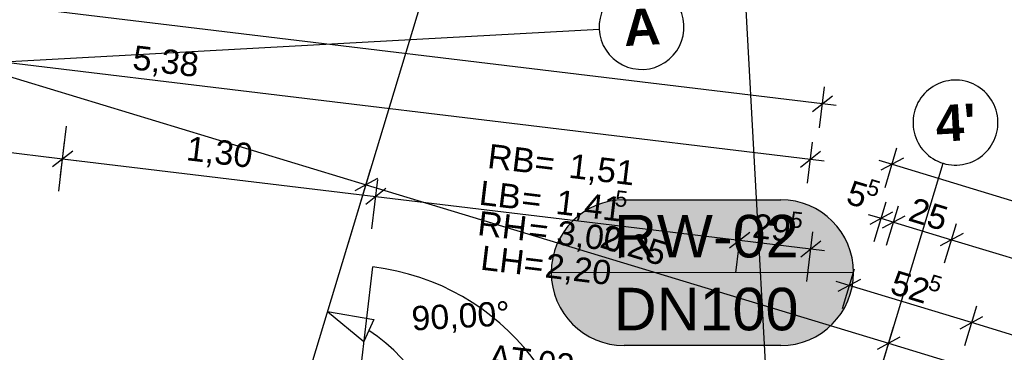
# Model space of a CAD drawing. Extents: x -181 to 1388, y 138 to 979.
# Tile 64 of 82: x 676 to 757, y 777 to 804. Entities that reach past the tile are written whole.
import ezdxf
from ezdxf.lldxf.tags import DXFTag

# ---------------------------------------------------------------- set-up
doc = ezdxf.new("R2010")
doc.units = 0
doc.layers.get('0').update_dxf_attribs({"lineweight": 25})
for name, color, linetype, lineweight, true_color in [('01AFU Allgemein Bemaßung', 7, 'Continuous', 25, 0x848484), ('02 Raster Bemaßung', 7, 'Continuous', 25, 0x848484), ('20 Außenwände', 7, 'Continuous', 25, 0x848484), ('S_Abwasser_Entlueftung', 5, 'Nova_70', 25, 0x0000ff)]:
    doc.layers.add(name, color=color, linetype=linetype, lineweight=lineweight, true_color=true_color)
doc.layers.add('02 Raster Gebäude', color=7, linetype='Continuous', lineweight=25)
doc.styles.get("Standard").update_dxf_attribs({"font": 'arial.ttf'})
tags = doc.linetypes.add('Nova_70', pattern='A,2,[130,ltypeshp.shx,S=1,R=-90,X=0,Y=1],2', length=4).pattern_tags.tags
tags[12:13] = [DXFTag(74, 4), DXFTag(75, 0), DXFTag(340, '0'), DXFTag(46, 0.0), DXFTag(50, 0.0), DXFTag(44, 0.0), DXFTag(45, 0.0)]
tags = doc.linetypes.add('Raster', pattern=[0.2, 0.1, -0.05, 0, -0.05]).pattern_tags.tags
tags[10:11] = [DXFTag(74, 4), DXFTag(75, 0), DXFTag(340, '0'), DXFTag(46, 1.0), DXFTag(50, 0.0), DXFTag(44, 0.0), DXFTag(45, 0.0)]
tags[8:9] = [DXFTag(74, 4), DXFTag(75, 0), DXFTag(340, '0'), DXFTag(46, 1.0), DXFTag(50, 0.0), DXFTag(44, 0.0), DXFTag(45, 0.0)]
tags[6:7] = [DXFTag(74, 4), DXFTag(75, 0), DXFTag(340, '0'), DXFTag(46, 1.0), DXFTag(50, 0.0), DXFTag(44, 0.0), DXFTag(45, 0.0)]
tags[4:5] = [DXFTag(74, 4), DXFTag(75, 0), DXFTag(340, '0'), DXFTag(46, 1.0), DXFTag(50, 0.0), DXFTag(44, 0.0), DXFTag(45, 0.0)]

# ---------------------------------------------------------------- blocks, each defined once
blk = doc.blocks.new('Referenz-A07F5V09WF')
at = {"layer": '01AFU Allgemein Bemaßung', "lineweight": -2}
for p, q in [((462.7, 831.223), (742.505, 797.526)), ((634.679, 805.829), (741.515, 792.963)), ((742.266, 795.541), (742.673, 798.922)), ((741.671, 796.871), (743.34, 798.181)), ((742.505, 797.526), (743.622, 797.392)), ((649.899, 796.603), (679.882, 792.992)), ((679.714, 791.596), (680.205, 795.666)), ((679.56, 790.317), (680.051, 794.388)), ((679.048, 792.337), (680.717, 793.647)), ((740.681, 792.308), (742.35, 793.618)), ((741.276, 790.978), (741.683, 794.359)), ((747.657, 790.626), (748.645, 793.886)), ((678.766, 793.126), (679.882, 792.992)), ((679.882, 792.992), (680.999, 792.857)), ((679.882, 792.992), (705.696, 789.883)), ((741.515, 792.963), (742.632, 792.829)), ((747.16, 792.866), (748.237, 792.54)), ((749.172, 793.04), (747.302, 792.04)), ((748.237, 792.54), (1086.086, 690.114)), ((705.374, 787.209), (705.864, 791.279)), ((706.53, 790.538), (704.862, 789.228)), ((705.696, 789.883), (735.679, 786.272)), ((746.762, 786.169), (747.751, 789.428)), ((747.785, 785.859), (748.773, 789.118)), ((746.266, 788.409), (747.343, 788.083)), ((748.278, 788.583), (746.407, 787.582)), ((747.343, 788.083), (748.365, 787.772)), ((749.301, 788.273), (747.43, 787.272)), ((735.357, 783.598), (735.847, 787.669)), ((748.365, 787.772), (753.15, 786.322)), ((752.57, 784.408), (753.558, 787.668)), ((736.514, 786.927), (734.845, 785.617)), ((735.679, 786.272), (741.541, 785.566)), ((741.219, 782.892), (741.709, 786.963)), ((754.086, 786.822), (752.215, 785.822)), ((753.15, 786.322), (812.475, 768.336)), ((740.707, 784.912), (742.375, 786.221)), ((741.541, 785.566), (742.658, 785.432)), ((745.121, 783.892), (744.133, 780.632)), ((745.649, 783.046), (743.778, 782.046)), ((744.713, 782.546), (743.637, 782.872)), ((754.78, 779.494), (744.713, 782.546)), ((755.188, 780.84), (754.2, 777.58)), ((753.844, 778.994), (755.715, 779.994)), ((793.059, 767.889), (754.78, 779.494))]:
    blk.add_line(p, q, dxfattribs=at)
at = {"layer": '02 Raster Bemaßung', "lineweight": -2}
for p, q in [((640.729, 810.299), (704.889, 790.848)), ((703.438, 786.063), (705.297, 792.193)), ((705.824, 791.348), (703.954, 790.347)), ((704.889, 790.848), (747.952, 777.792)), ((701.725, 780.41), (704.695, 777.939)), ((701.725, 780.41), (705.533, 779.755)), ((705.533, 779.755), (704.695, 777.939)), ((746.501, 773.007), (748.36, 779.138)), ((748.887, 778.292), (747.017, 777.292)), ((743.932, 764.532), (747.885, 777.57)), ((747.952, 777.792), (812.062, 758.356))]:
    blk.add_line(p, q, dxfattribs=at)
blk.add_ellipse((697.777, 767.391), major_axis=(13.602, -0.261), ratio=1, start_param=0, end_param=1.020373, dxfattribs=at)
at = {"layer": '02 Raster Gebäude', "linetype": 'Raster', "lineweight": -2, "ltscale": 56.250004}
for p, q in [((728.663, 942.749), (765.728, 265.637)), ((703.581, 786.53), (709.384, 805.67)), ((657.209, 799.991), (724.101, 803.653)), ((746.644, 773.475), (752.447, 792.614)), ((543.111, 257.285), (703.581, 786.53))]:
    blk.add_line(p, q, dxfattribs=at)
at = {"layer": '02 Raster Gebäude', "linetype": 'ByBlock', "lineweight": -2, "ltscale": 56.250004}
blk.add_line((703.581, 786.53), (703.581, 786.53), dxfattribs=at)
blk.add_line((703.581, 786.53), (703.581, 786.53), dxfattribs=at)
at = {"layer": '02 Raster Gebäude', "lineweight": -2}
for centre, major_axis in [((727.596, 803.844), (3.495, 0.191)), ((727.596, 803.844), (-3.495, -0.191)), ((753.463, 795.964), (1.016, 3.349)), ((753.463, 795.964), (-1.016, -3.349))]:
    blk.add_ellipse(centre, major_axis=major_axis, ratio=1, start_param=0, end_param=3.141593, dxfattribs=at)
at = {"layer": '20 Außenwände', "lineweight": -2}
blk.add_line((703.124, 764.676), (705.46, 784.076), dxfattribs=at)
blk.add_ellipse((703.124, 764.676), major_axis=(19.4, -2.336), ratio=1, start_param=0, end_param=1.570796, dxfattribs=at)
at = {"layer": '01AFU Allgemein Bemaßung', "linetype": 'ByBlock', "lineweight": -2, "ltscale": 40.625, "attachment_point": 1}
for s, insert, char_height, rotation in [('{\\fArial;5,38}', (685.811, 802.341), 2, 353.13305), ('{\\fArial;1,30}', (690.246, 794.864), 2, 353.13305), ('{\\fArial;RB}', (715.066, 794.226), 2, 353.13305), ('{\\fArial;=}', (718.932, 793.761), 2, 353.13305), ('{\\fArial;1,51}', (721.761, 793.42), 2, 353.13305), ('{\\fArial;LB}', (714.372, 791.205), 2, 353.13305), ('{\\fArial;5}', (744.926, 791.251), 2, 343.13418), ('{\\fArial;5}', (746.415, 791.364), 1.32, 343.13418), ('{\\fArial;1,41}', (720.69, 790.444), 2, 353.13305), ('{\\fArial;5}', (725.497, 790.409), 1.32, 353.13305), ('{\\fArial;=}', (717.861, 790.785), 2, 353.13305), ('{\\fArial;25}', (750.049, 789.839), 2, 343.13418), ('{\\fArial;RH}', (714.246, 788.702), 2, 353.13305), ('{\\fArial;3,00}', (720.758, 787.918), 2, 353.13305), ('{\\fArial;29}', (736.9, 788.492), 2, 353.13305), ('{\\fArial;5}', (739.946, 788.669), 1.32, 353.13305), ('{\\fArial;=}', (718.413, 788.201), 2, 353.13305), ('{\\fArial;LH=}', (714.487, 785.853), 2, 353.13305), ('{\\fArial;2,20}', (719.805, 785.213), 2, 353.13305), ('{\\fArial;52}', (748.548, 783.839), 2, 343.13418), ('{\\fArial;5}', (751.513, 783.504), 1.32, 343.13418)]:
    blk.add_mtext(s, dxfattribs=dict(at, insert=insert, char_height=char_height, rotation=rotation))
at = {"layer": '02 Raster Bemaßung', "linetype": 'ByBlock', "lineweight": -2, "ltscale": 56.250004, "char_height": 2, "attachment_point": 1}
for s, insert, rotation in [('{\\fArial;2,25}', (724.642, 787.628), 343.13418), ('{\\fArial;90,00°}', (708.583, 780.835), 3.1332)]:
    blk.add_mtext(s, dxfattribs=dict(at, insert=insert, rotation=rotation))
at = {"layer": '02 Raster Gebäude', "linetype": 'Continuous', "lineweight": -2, "ltscale": 56.250004, "char_height": 3, "attachment_point": 1, "rotation": 3.1332}
for s, insert in [('{\\fArial|b1|i0;A}', (726.031, 805.257)), ("{\\fArial|b1|i0;4'}", (751.75, 797.369))]:
    blk.add_mtext(s, dxfattribs=dict(at, insert=insert))
at = {"layer": '20 Außenwände', "linetype": 'Continuous', "lineweight": -2, "ltscale": 56.250004, "char_height": 2, "attachment_point": 1, "rotation": 353.13305}
for s, insert in [('{\\fCentury Gothic;AT}', (715.169, 777.718)), ('{\\fCentury Gothic;02}', (719.175, 777.236))]:
    blk.add_mtext(s, dxfattribs=dict(at, insert=insert))

msp = doc.modelspace()

# ---------------------------------------------------------------- hatches: boundary and pattern name
at = {"layer": 'S_Abwasser_Entlueftung', "ltscale": 0.25, "true_color": 0xfefefe}
msp.add_hatch(color=7, dxfattribs=at).paths.add_polyline_path([(726.154, 777.611), (739.066, 777.611), (739.415, 777.621), (739.763, 777.652), (740.108, 777.702), (740.45, 777.773), (740.787, 777.863), (741.119, 777.973), (741.443, 778.102), (741.759, 778.249), (742.066, 778.415), (742.363, 778.598), (742.649, 778.798), (742.923, 779.015), (743.184, 779.247), (743.431, 779.494), (743.663, 779.754), (743.879, 780.028), (744.079, 780.314), (744.263, 780.611), (744.428, 780.918), (744.576, 781.235), (744.705, 781.559), (744.814, 781.89), (744.905, 782.228), (744.975, 782.569), (745.026, 782.915), (745.056, 783.262), (745.066, 783.611), (745.056, 783.96), (745.026, 784.308), (744.975, 784.653), (744.905, 784.995), (744.814, 785.332), (744.705, 785.663), (744.576, 785.988), (744.428, 786.304), (744.263, 786.611), (744.079, 786.908), (743.879, 787.194), (743.663, 787.468), (743.431, 787.729), (743.184, 787.975), (742.923, 788.207), (742.649, 788.424), (742.363, 788.624), (742.066, 788.807), (741.759, 788.973), (741.443, 789.121), (741.119, 789.249), (740.787, 789.359), (740.45, 789.449), (740.108, 789.52), (739.763, 789.571), (739.415, 789.601), (739.066, 789.611), (726.154, 789.611), (725.805, 789.601), (725.458, 789.571), (725.112, 789.52), (724.771, 789.449), (724.434, 789.359), (724.102, 789.249), (723.778, 789.121), (723.462, 788.973), (723.154, 788.807), (722.857, 788.624), (722.571, 788.424), (722.298, 788.207), (722.037, 787.975), (721.79, 787.729), (721.558, 787.468), (721.342, 787.194), (721.141, 786.908), (720.958, 786.611), (720.793, 786.304), (720.645, 785.988), (720.516, 785.663), (720.406, 785.332), (720.316, 784.995), (720.246, 784.653), (720.195, 784.308), (720.165, 783.96), (720.154, 783.611), (720.165, 783.262), (720.195, 782.915), (720.246, 782.569), (720.316, 782.228), (720.406, 781.89), (720.516, 781.559), (720.645, 781.235), (720.793, 780.918), (720.958, 780.611), (721.141, 780.314), (721.342, 780.028), (721.558, 779.754), (721.79, 779.494), (722.037, 779.247), (722.298, 779.015), (722.571, 778.798), (722.857, 778.598), (723.154, 778.415), (723.462, 778.249), (723.778, 778.102), (724.102, 777.973), (724.434, 777.863), (724.771, 777.773), (725.112, 777.702), (725.458, 777.652), (725.805, 777.621)])

# ---------------------------------------------------------------- linework, layer by layer
at = {"layer": 'S_Abwasser_Entlueftung', "linetype": 'Continuous'}
for p, q in [((726.154, 789.611), (739.066, 789.611)), ((739.066, 777.611), (726.154, 777.611))]:
    msp.add_line(p, q, dxfattribs=at)
at = {"layer": 'S_Abwasser_Entlueftung', "linetype": 'Continuous', "lineweight": 18}
msp.add_line((720.154, 783.611), (745.066, 783.611), dxfattribs=at)
at = {"layer": 'S_Abwasser_Entlueftung', "linetype": 'Continuous'}
for centre, major_axis in [((726.154, 783.611), (0, 6)), ((739.066, 783.611), (6, 0)), ((726.154, 783.611), (-6, 0)), ((739.066, 783.611), (0, -6))]:
    msp.add_ellipse(centre, major_axis=major_axis, ratio=1, start_param=0, end_param=1.570796, dxfattribs=at)

# ---------------------------------------------------------------- block references
at = {"color": 8, "lineweight": 25, "ltscale": 1250, "true_color": 0x808080}
msp.add_blockref('Referenz-A07F5V09WF', (0, 0), dxfattribs=at)

# ---------------------------------------------------------------- texts
at = {"layer": 'S_Abwasser_Entlueftung', "ltscale": 0.25, "char_height": 3.5, "attachment_point": 1}
for s, insert in [('{\\fArial;RW-02}', (725.328, 788.361)), ('{\\fArial;DN100}', (725.307, 782.361))]:
    msp.add_mtext(s, dxfattribs=dict(at, insert=insert))

doc.saveas('drawing.dxf')
